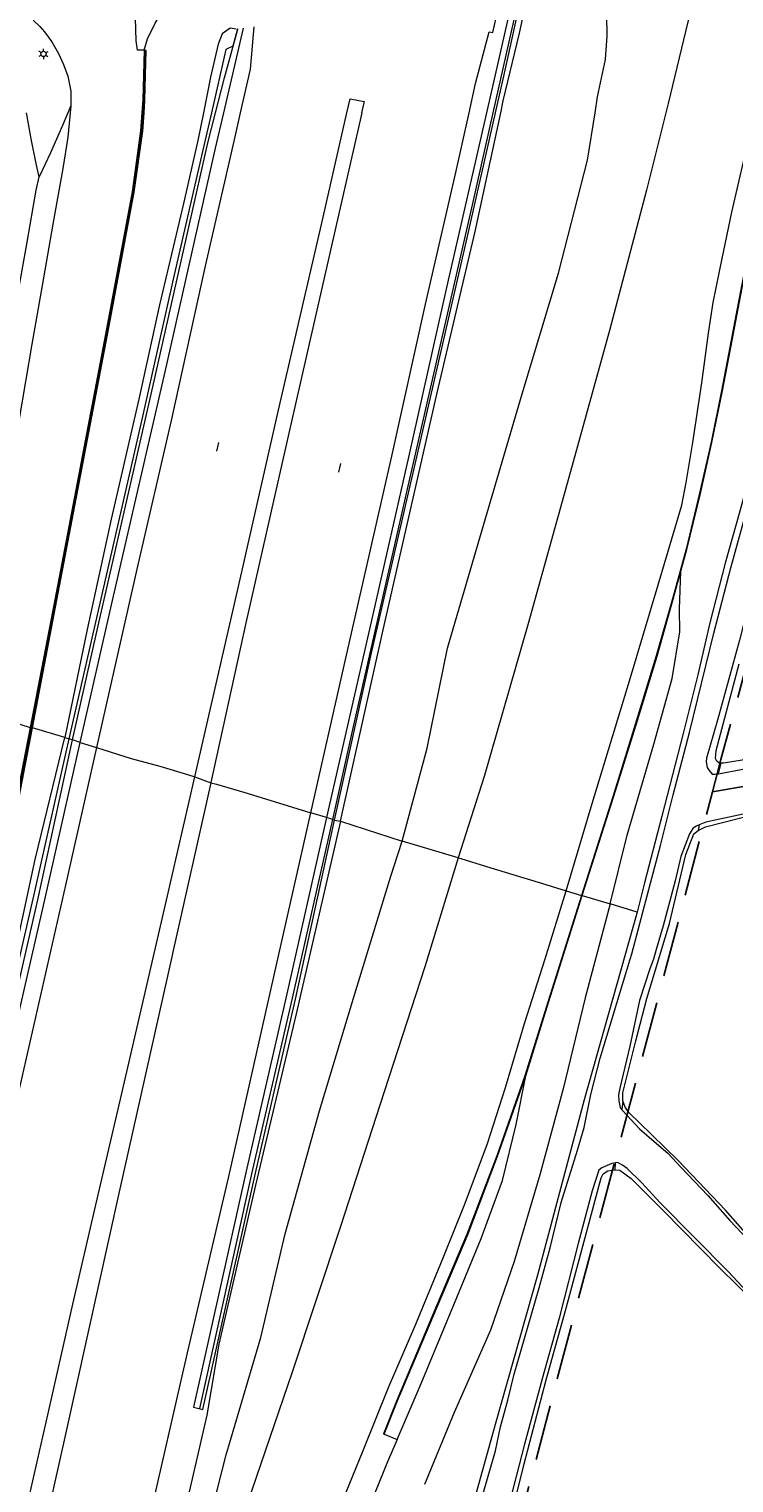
# Model space of a CAD drawing. Header units: metres. Extents: x 89872 to 94585, y 463299 to 469000.
# Tile 188 of 230: x 91372 to 91453, y 465883 to 466049. Entities that reach past the tile are written whole.
import ezdxf
from ezdxf.enums import TextEntityAlignment as Align

# ---------------------------------------------------------------- set-up
doc = ezdxf.new("R2010")
doc.units = ezdxf.units.M
doc.linetypes.add('HIDDEN', pattern=[9.525, 6.35, -3.175])
doc.layers.get('0').update_dxf_attribs({"linetype": 'CONTINUOUS'})
for name, color, linetype, lineweight in [('B-WE-GR-BEPLANTING_CULTUUR-G', 251, 'CONTINUOUS', 13), ('B-WE-IE-TERREINAFSCHEIDING-G', 251, 'CONTINUOUS', 13), ('B-WE-IE-TERREINAFSCHEIDING_KUNSTMATIG_MUUR-G', 251, 'CONTINUOUS', 13), ('B-WE-KL-ET_LS_OV_LICHTMAST-S', 251, 'CONTINUOUS', 13), ('B-WE-KW-KUNSTWERK_GELUIDSWERING_SCHERM-G', 251, 'CONTINUOUS', 13), ('B-WE-OG-TOPOGRAFIE_STRAATNAAM-T18', 251, 'CONTINUOUS', 13), ('B-WE-OG-TOPOGRAFIE_WATER-GV', 251, 'CONTINUOUS', 13), ('B-WE-VH-VERHARDING-GV', 251, 'CONTINUOUS', 13), ('Percelen', 10, 'HIDDEN', 25)]:
    doc.layers.add(name, color=color, linetype=linetype, lineweight=lineweight)
doc.styles.get("Standard").update_dxf_attribs({"font": 'isocp.shx'})

# ---------------------------------------------------------------- blocks, each defined once
blk = doc.blocks.new('Q_LICHTMAST')
for points in [[(-0.26, 0.15), (-0.52, 0.3)], [(0, 0.3), (0, 0.6)], [(0.26, 0.15), (0.52, 0.3)], [(-0.26, -0.15), (-0.52, -0.3)], [(0, -0.3), (0, -0.6)], [(0.26, -0.15), (0.52, -0.3)]]:
    blk.add_lwpolyline(points)
blk.add_circle((0, 0), 0.3)
blk = doc.blocks.new('OGT_BLOK4_AUTOCAD_OD_1_FMEBLOCK27')
at = {"layer": 'B-WE-VH-VERHARDING-GV'}
for points in [[(-9.54, -37.59), (-4.33, -15), (0.01, 4.14), (4.94, 25.51), (7.85, 38.26)], [(9.54, 38.26), (6.29, 23.88), (1.39, 2.5), (-3.67, -19.87), (-7.69, -38.26)]]:
    blk.add_lwpolyline(points, dxfattribs=at)

msp = doc.modelspace()

# ---------------------------------------------------------------- linework, layer by layer
at = {"layer": 'B-WE-GR-BEPLANTING_CULTUUR-G'}
for p, q in [((91450.77, 465964.03), (91451.08, 465965.24)), ((91407.59, 465958.6), (91414.66, 465956.32)), ((91448.59, 465958.19), (91448.46, 465957.56)), ((91435.21, 465950.1), (91438.39, 465949.16)), ((91439.86, 465926.67), (91439.75, 465925.64)), ((91438.97, 465918.79), (91439.03, 465919.57))]:
    msp.add_line(p, q, dxfattribs=at)
for points in [[(91425.9, 466039.53), (91426.2, 466040.9), (91428.06, 466048.62), (91428.73, 466051.79), (91428.8, 466052.81), (91428.42, 466053.25)], [(91407.59, 465958.6), (91412.47, 465980.47), (91418.63, 466007.52), (91422.97, 466025.97), (91425.9, 466039.53)], [(91438.39, 465949.16), (91435.57, 465938.44), (91433.02, 465928.04), (91430.37, 465918.21), (91427.45, 465908.29), (91424.74, 465900.48), (91420.57, 465891.05), (91417.19, 465882.82)], [(91414.07, 465887.97), (91416.81, 465894.36), (91420.64, 465903.53), (91423.66, 465910.94), (91426.09, 465917.55), (91427.65, 465923.95), (91428.76, 465929.5)]]:
    msp.add_lwpolyline(points, dxfattribs=at)
at = {"layer": 'B-WE-IE-TERREINAFSCHEIDING-G'}
for p, q in [((91372.26, 465969.28), (91372.15, 465969.3)), ((91372.4, 465969.25), (91372.26, 465969.28)), ((91376.98, 465967.88), (91376.57, 465968)), ((91377.85, 465967.61), (91376.98, 465967.88)), ((91406.71, 465958.78), (91406.01, 465959.02)), ((91406.9, 465958.71), (91406.71, 465958.78)), ((91435.17, 465950.11), (91435.12, 465950.13)), ((91435.21, 465950.1), (91435.17, 465950.11))]:
    msp.add_line(p, q, dxfattribs=at)
for points in [[(91425.32, 466039.53), (91426.35, 466044.05), (91428.35, 466053.24)], [(91395.82, 466049.1), (91395.29, 466047.15), (91394.48, 466046.76), (91392.84, 466039.53)], [(91392.84, 466039.53), (91391.95, 466035.58), (91388.46, 466020.51), (91384.98, 466004.83), (91381.44, 465989.32), (91376.57, 465968)], [(91406.9, 465958.71), (91411.06, 465977.49), (91416.47, 466000.88), (91421.87, 466024.4), (91425.32, 466039.53)], [(91435.21, 465950.1), (91438.79, 465961.36), (91441.37, 465969.62), (91443.77, 465977.46), (91445.62, 465983.98), (91446.5, 465987.17)], [(91359.05, 465899.78), (91360.63, 465907.93), (91364.84, 465930.1), (91368.71, 465950.06), (91372.4, 465969.25)], [(91428.76, 465929.5), (91431.19, 465937.29), (91435.21, 465950.1)], [(91412.6, 465888.6), (91414.06, 465892.33), (91418.67, 465903.22), (91422.17, 465911.46), (91425.54, 465920.33), (91428.76, 465929.5)]]:
    msp.add_lwpolyline(points, dxfattribs=at)
at = {"layer": 'B-WE-IE-TERREINAFSCHEIDING_KUNSTMATIG_MUUR-G'}
for points in [[(91385.03, 466039.53), (91385.13, 466040.99), (91385.22, 466043.82), (91385.29, 466046.67)], [(91372.26, 465969.28), (91375.09, 465983.88), (91377.78, 465998.03), (91380.86, 466014.19), (91383.92, 466030.46), (91384.89, 466037.45), (91385.03, 466039.53)], [(91351.37, 465860.27), (91352.33, 465865.54), (91354.39, 465876.2), (91357.39, 465891.91), (91360.5, 465907.95), (91364.71, 465930.12), (91368.58, 465950.09), (91372.26, 465969.28), (91372.26, 465969.28)]]:
    msp.add_lwpolyline(points, dxfattribs=at)
at = {"layer": 'B-WE-KW-KUNSTWERK_GELUIDSWERING_SCHERM-G'}
for p, q in [((91425.03, 466039.53), (91428.11, 466053.19)), ((91412.55, 465888.62), (91412.55, 465888.62))]:
    msp.add_line(p, q, dxfattribs=at)
for points in [[(91393.33, 466039.53), (91394.35, 466043.52), (91395.86, 466049.09)], [(91376.98, 465967.88), (91379.99, 465981.27), (91386.17, 466008.21), (91392.45, 466036.1), (91393.33, 466039.53)], [(91406.71, 465958.78), (91409.1, 465969.44), (91415.34, 465996.86), (91422.7, 466029.16), (91425.03, 466039.53)], [(91435.17, 465950.11), (91438.74, 465961.37), (91441.32, 465969.64), (91443.72, 465977.47), (91445.57, 465984), (91447.13, 465989.64), (91448.67, 465996.05), (91449.99, 466001.88), (91451.18, 466007.76), (91452.14, 466012.74), (91453.13, 466017.95), (91454.63, 466025.75), (91456.39, 466033.51), (91457.84, 466039.53)], [(91361.57, 465899.1), (91363.28, 465906.77), (91367.73, 465926.67), (91373.01, 465949.62), (91376.98, 465967.88), (91376.98, 465967.88)], [(91391.51, 465891.5), (91397.59, 465918.82), (91402.1, 465938.37), (91406.71, 465958.78), (91406.71, 465958.78)], [(91412.55, 465888.62), (91414.02, 465892.35), (91418.62, 465903.24), (91422.13, 465911.47), (91425.49, 465920.34), (91428.72, 465929.52), (91431.14, 465937.3), (91435.17, 465950.11)]]:
    msp.add_lwpolyline(points, dxfattribs=at)
at = {"layer": 'B-WE-OG-TOPOGRAFIE_STRAATNAAM-T18'}
for p, q in [((91393.46, 466000.88), (91393.68, 466001.85)), ((91407.4, 465998.49), (91407.62, 465999.47))]:
    msp.add_line(p, q, dxfattribs=at)
at = {"layer": 'B-WE-OG-TOPOGRAFIE_WATER-GV'}
for points in [[(91483.78, 466024.26), (91481.78, 466024.02), (91470.97, 466023.11), (91464.9, 466022.55), (91464.6, 466022.42), (91464.26, 466021.71), (91463.82, 466020.17), (91462.38, 466013.66), (91458.95, 466002.11), (91458.36, 466000), (91456.79, 465993.51), (91454.5, 465984.41), (91453.2, 465979.28), (91450.69, 465970.13), (91449.4, 465965.8), (91449.37, 465965.39), (91449.48, 465964.73), (91449.72, 465964.4), (91450.05, 465963.99), (91450.38, 465963.96), (91450.77, 465964.03)], [(91459.91, 466020.53), (91460.13, 466019.74), (91459.97, 466019.17), (91459.44, 466017.33), (91457.88, 466011.81), (91456.39, 466006.27), (91454.86, 465999.97), (91453.24, 465994), (91451.55, 465988.09), (91449.79, 465981.28), (91448.42, 465975.31), (91446.75, 465968.62), (91444.33, 465959.17), (91442.35, 465951.57), (91441.49, 465948.23)], [(91423.48, 465880.36), (91425.32, 465886.67), (91425.89, 465889.43), (91426.72, 465892.47), (91427.44, 465895.43), (91428.62, 465899.5), (91430.28, 465905.29), (91431.55, 465909.88), (91432.8, 465915.06), (91434.66, 465921.03), (91435.43, 465923.63), (91436.2, 465927.4), (91437.25, 465931.52), (91440.71, 465942.85), (91440.89, 465943.46), (91442.66, 465950.23), (91444.15, 465955.82), (91445.61, 465961.63), (91447.46, 465968.73), (91450.27, 465980.1), (91452.2, 465987.53), (91453.99, 465994)], [(91451.08, 465965.24), (91450.87, 465965.24), (91450.6, 465965.46), (91450.46, 465965.76), (91450.51, 465966.67), (91453.16, 465976.59)], [(91505.77, 465975), (91503.14, 465974.49), (91489.13, 465972.4), (91476.76, 465969.67), (91460.85, 465966.76), (91451.36, 465965.24), (91451.08, 465965.24)], [(91450.77, 465964.03), (91453.56, 465964.56), (91458.14, 465965.32), (91464.23, 465966.21), (91471.55, 465967.47), (91476.08, 465968.39), (91481.04, 465969.4)], [(91491.15, 465966.23), (91486.54, 465965.3), (91482.05, 465964.49), (91477.52, 465963.81), (91471.3, 465962.61), (91466.99, 465961.77), (91460.19, 465960.6), (91454.68, 465959.65), (91449.33, 465958.5), (91448.59, 465958.19)], [(91448.46, 465957.56), (91449.3, 465957.95), (91454.84, 465959.37), (91461.77, 465960.51), (91468.91, 465961.84), (91476.97, 465963.23)], [(91448.59, 465958.19), (91448.24, 465958.04), (91447.85, 465957.76), (91447.49, 465957.16), (91446.5, 465954.59), (91445.83, 465951.8), (91444.45, 465946.67), (91443.66, 465943.95), (91443.35, 465942.86), (91442.94, 465941.75), (91441.77, 465938.13), (91440.64, 465932.89), (91439.52, 465928.1), (91439.38, 465927.35), (91439.39, 465926.67), (91439.54, 465925.9), (91439.75, 465925.64)], [(91445.2, 465946.92), (91447.07, 465954.8), (91447.98, 465957.16), (91448.46, 465957.56)], [(91441.49, 465948.23), (91435.43, 465926.79), (91430.11, 465906.76), (91425.27, 465889.67), (91420.58, 465872.82), (91416.07, 465856.01), (91411.62, 465839.66), (91407.39, 465823.1), (91403.87, 465807.85), (91401.79, 465798.88), (91399, 465786.28), (91396.96, 465773.51), (91395.43, 465761.15), (91393.73, 465747.49), (91393.04, 465740), (91392.4, 465733.09), (91391.31, 465720.65), (91389.9, 465712.12), (91389.4, 465704.18), (91388.21, 465692.92), (91387.15, 465682.48), (91386.17, 465672.55), (91385.13, 465662.92), (91383.2, 465650.22)], [(91439.86, 465926.67), (91439.85, 465927.57), (91441.35, 465933.5), (91442.59, 465938.34), (91445.2, 465946.92)], [(91439.75, 465925.64), (91439.84, 465925.53), (91441.75, 465923.48), (91443.71, 465921.79), (91444.99, 465920.7), (91446.53, 465919.05), (91449.56, 465915.86), (91452.07, 465913)], [(91468.69, 465896.89), (91468.85, 465897.36), (91468.84, 465897.85), (91468.51, 465898.48), (91466.96, 465899.93), (91465.06, 465901.02), (91463.86, 465901.66), (91460.57, 465904.59), (91457.23, 465907.78), (91451.6, 465914.17), (91446.16, 465919.85), (91441.73, 465924.2), (91440.58, 465925.28), (91440.13, 465925.94), (91439.86, 465926.67)], [(91439.03, 465919.57), (91438.6, 465919.49), (91437.45, 465918.99), (91437.11, 465918.74), (91436.37, 465916.37), (91434.74, 465910.37), (91432.57, 465901.82), (91430.64, 465894.91), (91428.62, 465887.44), (91426.79, 465880.36), (91424.41, 465871.47), (91422.75, 465864.98), (91420.26, 465855.88), (91418.71, 465850.06), (91416.86, 465843.23), (91416.66, 465842.31), (91416.75, 465841.71), (91416.92, 465841.48)], [(91428.6, 465885.19), (91431.1, 465894.8), (91433.37, 465902.99), (91435.69, 465911.62), (91437.38, 465917.86), (91437.59, 465918.32), (91438.16, 465918.67), (91438.97, 465918.79)], [(91438.97, 465918.79), (91439.51, 465918.75), (91440.79, 465917.8), (91444.51, 465914.11), (91450.89, 465907.58), (91457.15, 465901.44), (91463.32, 465895.9), (91466.08, 465894.22), (91466.29, 465894.17), (91467.49, 465895.53)], [(91467.1, 465895.87), (91466.39, 465895.02), (91466.18, 465895.05), (91463.64, 465896.39), (91461.39, 465898.21), (91455.99, 465902.84), (91454.54, 465904.31), (91451.89, 465907.15), (91448, 465911.1), (91444.11, 465915.02), (91442.03, 465917.29), (91440.37, 465918.92), (91439.81, 465919.32), (91439.25, 465919.61), (91439.03, 465919.57)], [(91452.07, 465913), (91456.16, 465908.68), (91459.06, 465905.68), (91463.29, 465901.83), (91464.85, 465900.71), (91465.83, 465900.18), (91466.46, 465899.6), (91468.04, 465898.23), (91468.11, 465897.5), (91468.1, 465897.14), (91468.02, 465896.96), (91467.1, 465895.87)], [(91417.04, 465842.04), (91419.34, 465850.62), (91421.81, 465860.33), (91423.7, 465866.41), (91424.72, 465869.94), (91425.94, 465874.57), (91428.6, 465885.19)]]:
    msp.add_lwpolyline(points, dxfattribs=at)
at = {"layer": 'B-WE-VH-VERHARDING-GV'}
for p, q in [((91394.25, 466039.53), (91396.5, 466049.19)), ((91376.79, 466040.31), (91376.46, 466039.53)), ((91376.79, 466040.31), (91376.72, 466039.53)), ((91376.11, 465968.16), (91372.4, 465969.25)), ((91376.11, 465968.16), (91376.57, 465968)), ((91377.85, 465967.61), (91379.73, 465967.04)), ((91390.94, 465963.68), (91392.78, 465963)), ((91406.01, 465959.02), (91404.21, 465959.55)), ((91406.9, 465958.71), (91407.59, 465958.6)), ((91421.05, 465954.43), (91414.66, 465956.32)), ((91433.37, 465950.65), (91435.12, 465950.13)), ((91441.49, 465948.23), (91438.39, 465949.16)), ((91412.55, 465888.62), (91412.6, 465888.6)), ((91412.6, 465888.6), (91414.07, 465887.97))]:
    msp.add_line(p, q, dxfattribs=at)
for points in [[(91449.88, 466061.86), (91449.85, 466061.13), (91448.3, 466054.22), (91445.05, 466040.57), (91444.78, 466039.53)], [(91436.69, 466039.53), (91436.98, 466041.34), (91437.89, 466045.61), (91438.08, 466048.31), (91438.01, 466050.63), (91437.69, 466052.5), (91437.03, 466054.17), (91436.19, 466055.68), (91435.2, 466056.89), (91434.4, 466057.61), (91433.29, 466058.41), (91432.18, 466058.77), (91430.08, 466059.37), (91429.79, 466059.41)], [(91385.17, 466046.67), (91385.53, 466047.99), (91386.41, 466049.78), (91387.51, 466051.62), (91388.88, 466053.49), (91390.24, 466054.44)], [(91385.17, 466046.67), (91384.42, 466046.69), (91384.25, 466047.76), (91384.1, 466053.02)], [(91422.29, 466039.53), (91423.03, 466042.86), (91424.57, 466048.78), (91425.02, 466048.7), (91425.96, 466052.93)], [(91427.36, 466053.11), (91424.95, 466042.51), (91424.27, 466039.53)], [(91372.5, 466050.12), (91373.26, 466049.38), (91373.79, 466048.78), (91374.61, 466047.65), (91375.36, 466046.28), (91375.95, 466045.03), (91376.43, 466043.7), (91376.78, 466041.98), (91376.79, 466040.31)], [(91395.68, 466049.09), (91394.98, 466049.21), (91394.07, 466048.54), (91393.62, 466047.36), (91392.75, 466043.59), (91391.93, 466039.53)], [(91397.68, 466049.34), (91397.29, 466044.5), (91396.15, 466039.53)], [(91385.17, 466046.67), (91385.09, 466043.82), (91385, 466040.99), (91384.9, 466039.53)], [(91385.15, 466039.53), (91385.25, 466040.98), (91385.33, 466043.82), (91385.41, 466046.66), (91385.17, 466046.67)], [(91408.33, 466039.53), (91408.7, 466041.13), (91410.3, 466040.81), (91410.01, 466039.53)], [(91376.72, 466039.53), (91376.46, 466036.74), (91375.86, 466033.16), (91374.72, 466026.81), (91373.52, 466019.79), (91372.33, 466013.09), (91370.87, 466004.55), (91369.54, 465997.1), (91368.3, 465991.09)], [(91373.16, 466032.22), (91372.81, 466033.73), (91372.25, 466036.55), (91371.77, 466039.32), (91371.73, 466039.53)], [(91372.4, 465969.25), (91375.2, 465983.85), (91377.89, 465998.01), (91380.97, 466014.17), (91384.04, 466030.44), (91385.01, 466037.44), (91385.15, 466039.53)], [(91376.46, 466039.53), (91375.82, 466038.07), (91374.48, 466034.96), (91373.16, 466032.22)], [(91391.93, 466039.53), (91391.29, 466036.35), (91389.65, 466029.15), (91386.93, 466017.58), (91384.56, 466006.83), (91381.4, 465993.12), (91378.64, 465980.5), (91376.11, 465968.16)], [(91377.85, 465967.61), (91381.54, 465983.83), (91387.56, 466009.93), (91393.3, 466035.48), (91394.25, 466039.53)], [(91396.15, 466039.53), (91395.52, 466036.79), (91392.19, 466022.19), (91388.26, 466004.37), (91384.33, 465987.41), (91379.73, 465967.04)], [(91384.9, 466039.53), (91384.76, 466037.47), (91383.8, 466030.48), (91380.73, 466014.22)], [(91404.21, 465959.55), (91408.46, 465978.42), (91413.45, 466000.3), (91417.3, 466017.67), (91420.77, 466032.72), (91422.29, 466039.53)], [(91424.27, 466039.53), (91419.71, 466019.55), (91415.35, 466000.19), (91411.28, 465982.23), (91406.01, 465959.02)], [(91414.66, 465956.32), (91417.5, 465966.95), (91419.84, 465978.37), (91424.17, 465993.2), (91428.34, 466007.43), (91432.51, 466021.21), (91435.82, 466034.1), (91436.69, 466039.53)], [(91444.78, 466039.53), (91442.55, 466030.69), (91438.32, 466014.65), (91433.69, 465997.87), (91428.99, 465981.03), (91424.01, 465963.72), (91421.05, 465954.43)], [(91433.37, 465950.65), (91436.34, 465960.63), (91440.6, 465974.65), (91443.88, 465985.6), (91446.59, 465994.69), (91447.08, 465997.28), (91447.84, 466001.87), (91448.89, 466008.67), (91449.66, 466014.37), (91450.17, 466017.87), (91451.21, 466022.9), (91452.3, 466028.18), (91453.76, 466034.43), (91455.02, 466039.53)], [(91457.78, 466039.53), (91456.35, 466033.53), (91454.58, 466025.76), (91453.08, 466017.96), (91452.09, 466012.75), (91451.13, 466007.77), (91449.94, 466001.89), (91448.62, 465996.07), (91447.09, 465989.66), (91445.53, 465984.01), (91443.67, 465977.48), (91441.27, 465969.66), (91438.7, 465961.39), (91435.12, 465950.13)], [(91446.5, 465987.17), (91447.18, 465989.63), (91448.72, 465996.04), (91450.04, 466001.87), (91451.23, 466007.75), (91452.19, 466012.73), (91453.18, 466017.94), (91454.68, 466025.74), (91456.44, 466033.5), (91457.89, 466039.53)], [(91370.52, 466017.69), (91371.81, 466024.76), (91372.81, 466030.68), (91373.16, 466032.22)], [(91380.73, 466014.22), (91377.65, 465998.05), (91374.96, 465983.9), (91372.15, 465969.3)], [(91438.39, 465949.16), (91440.36, 465957.01), (91443.38, 465967.4), (91445.5, 465974.91), (91446.35, 465980.22), (91446.33, 465982.81), (91446.5, 465987.17)], [(91364.44, 465971.72), (91367.74, 465970.7), (91371.09, 465969.66), (91372.15, 465969.3)], [(91372.15, 465969.3), (91368.37, 465950.13), (91364.49, 465930.16), (91360.28, 465907.99), (91357.17, 465891.95), (91354.17, 465876.24), (91352.12, 465865.58), (91351.15, 465860.31), (91351.5, 465860.25)], [(91379.73, 465967.04), (91376.18, 465951.31), (91370.67, 465927), (91365.35, 465904.03), (91361.57, 465888.41), (91358.38, 465874.05), (91356.35, 465865.58), (91355.14, 465859.92), (91353.72, 465859.7), (91351.5, 465860.25)], [(91359.05, 465899.78), (91359.76, 465900.61), (91360.77, 465903.59), (91362.3, 465909.16), (91364.25, 465918.03), (91366.6, 465927.72), (91369.81, 465940.74), (91372.72, 465954.23), (91376.11, 465968.16)], [(91376.57, 465968), (91372.43, 465949.75), (91367.15, 465926.8), (91362.7, 465906.9), (91360.99, 465899.23), (91361.57, 465899.1)], [(91361.57, 465899.1), (91362.33, 465898.94), (91364.04, 465906.6), (91368.48, 465926.5), (91373.76, 465949.46), (91377.85, 465967.61)], [(91379.73, 465967.04), (91383.68, 465965.78), (91386.94, 465964.88), (91390.11, 465963.93), (91390.94, 465963.68)], [(91347.46, 465775.47), (91352.81, 465798.63), (91358.13, 465821.92), (91363.63, 465845.18), (91369.02, 465868.27), (91371.69, 465879.89), (91374.33, 465891.63), (91377.01, 465903.44), (91379.66, 465914.77), (91382.47, 465926.86), (91385.06, 465938.05), (91387.71, 465949.58), (91390.94, 465963.68)], [(91392.78, 465963), (91388.42, 465943.5), (91388.41, 465943.47), (91382.29, 465916.25), (91376.17, 465888.6), (91370.91, 465865.08), (91365.5, 465841.11), (91360.67, 465819.97)], [(91392.78, 465963), (91393.44, 465962.83), (91396.66, 465961.9), (91400.02, 465960.86), (91404.21, 465959.55)], [(91407.59, 465958.6), (91402.55, 465936.61), (91397.89, 465917.03), (91393.71, 465898.85), (91392.33, 465890.74), (91389.44, 465878.19), (91386.68, 465867.07), (91384.66, 465858.59), (91383.11, 465852.78), (91382.22, 465849.06), (91382.29, 465847.27)], [(91385.6, 465878.08), (91390.13, 465897.86), (91394.82, 465918.02), (91400.29, 465942.19), (91404.21, 465959.55)], [(91406.01, 465959.02), (91401.4, 465938.54), (91396.89, 465918.98), (91390.8, 465891.65), (91391.86, 465891.42), (91397.95, 465918.74), (91402.46, 465938.29), (91406.9, 465958.71)], [(91382.29, 465847.27), (91383.42, 465848.45), (91384.76, 465852.36), (91386.84, 465858.51), (91389.74, 465867.74), (91391.98, 465876.22), (91394.55, 465886.22), (91398.51, 465899.63), (91401.29, 465911.48), (91405.18, 465925.53), (91409.1, 465938.38), (91413.33, 465952.34), (91414.66, 465956.32)], [(91421.05, 465954.43), (91417.24, 465941.96), (91412.59, 465927.68), (91407.58, 465912.3), (91402.09, 465895.65), (91397.95, 465883.63), (91394.08, 465872.24)], [(91421.05, 465954.43), (91421.36, 465954.33), (91424.26, 465953.43), (91427.28, 465952.51), (91430.57, 465951.53), (91433.37, 465950.65)], [(91381.18, 465811.28), (91384.64, 465821.15), (91387.87, 465830.55), (91391.4, 465840.11), (91394.74, 465848.72), (91398.75, 465859.08), (91402.93, 465869.21), (91406.66, 465878.03), (91410.17, 465886.7), (91413.07, 465893.91), (91416.19, 465901.16), (91419.33, 465908.74), (91421.84, 465914.98), (91424.38, 465921.79), (91426.44, 465928.18), (91428.63, 465935.51), (91430.97, 465942.89), (91433.37, 465950.65)], [(91435.12, 465950.13), (91431.09, 465937.32), (91428.67, 465929.53), (91425.45, 465920.36), (91422.08, 465911.49), (91418.57, 465903.26), (91413.98, 465892.37), (91412.5, 465888.64), (91412.55, 465888.62)], [(91414.07, 465887.97), (91412.97, 465885.41), (91406.92, 465870.53), (91400.64, 465854.77), (91396.06, 465843.6), (91394.09, 465838.38), (91392.17, 465833.97), (91391.21, 465831.65), (91390.98, 465830.81), (91391.34, 465829.65)]]:
    msp.add_lwpolyline(points, dxfattribs=at)
at = {"layer": 'Percelen'}
for points in [[(91467.02, 466024.86), (91451.07, 465965.65), (91450.09, 465961.94)], [(91450.09, 465961.94), (91510.95, 465972.62), (91514.74, 465971.62)], [(91391.35, 465670.1), (91392.65, 465681.5), (91395.11, 465705.95), (91396.76, 465721.57), (91399.96, 465750.9), (91403.27, 465776.23), (91406.48, 465794.56), (91412.18, 465819.13), (91412.61, 465820.43), (91425.07, 465867.27), (91450.09, 465961.94)]]:
    msp.add_lwpolyline(points, dxfattribs=at)

# ---------------------------------------------------------------- block references
at = {"layer": 'B-WE-KL-ET_LS_OV_LICHTMAST-S', "rotation": 118.9475759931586}
msp.add_blockref('Q_LICHTMAST', (91373.66, 466046.25), dxfattribs=at)
at = {"layer": 'B-WE-VH-VERHARDING-GV'}
msp.add_blockref('OGT_BLOK4_AUTOCAD_OD_1_FMEBLOCK27', (91400.48, 466001.27), dxfattribs=at)

# ---------------------------------------------------------------- texts
at = {"layer": 'B-WE-OG-TOPOGRAFIE_STRAATNAAM-T18'}
for rotation, p in [(77.117, (91393.46, 466000.88)), (77.2288, (91407.4, 465998.49))]:
    msp.add_text('Rijksweg A44', height=0.005, rotation=rotation, dxfattribs=at).set_placement(p, align=Align.MIDDLE)

doc.saveas('drawing.dxf')
